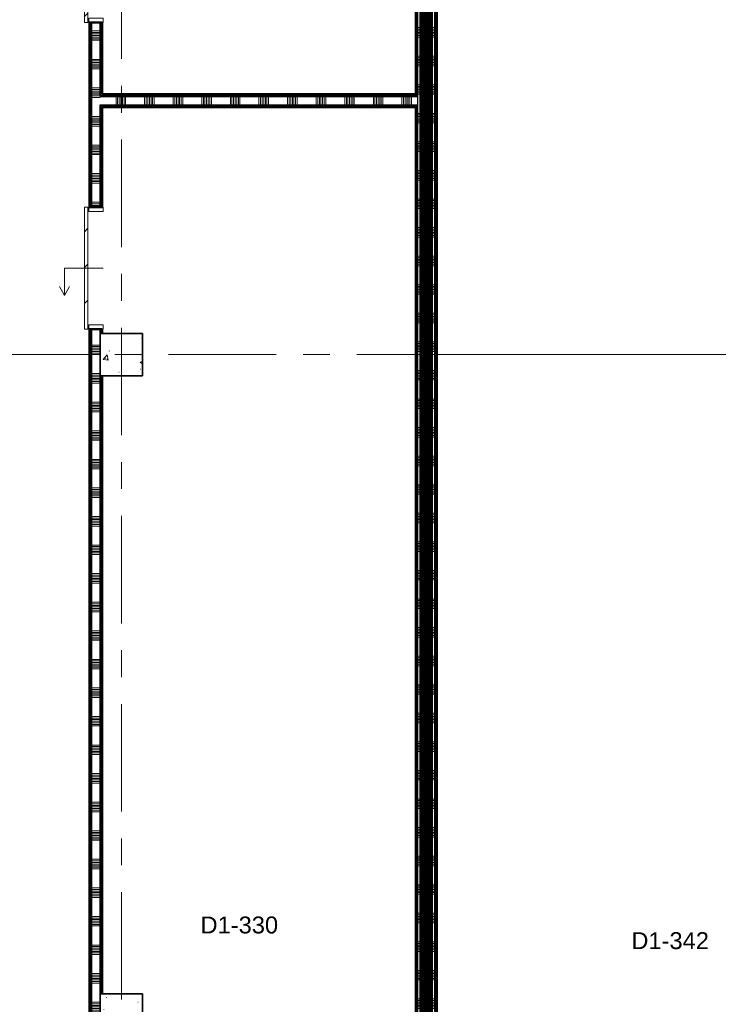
# Model space of a CAD drawing. Extents: x -2538 to 83400, y -8040 to 61900.
# Tile 60 of 105: x 45600 to 53848, y 15725 to 27356. Entities that reach past the tile are written whole.
import ezdxf

# ---------------------------------------------------------------- set-up
doc = ezdxf.new("R2010")
doc.units = 0
doc.header["$LTSCALE"] = 100
doc.linetypes.add('SCHEIDING_BRANDWEREND60', pattern=[3.2, 0.8, -1.6, 0.8])
doc.linetypes.add('stramien', pattern=[22.225, 12.7, -3.175, 3.175, -3.175])
for name, color, linetype, lineweight in [('00---0--FM-RUIMTENR', 7, 'Continuous', 18), ('BA20----_WANDEN', 14, 'Continuous', 50), ('BL$1A---_ALGEMEEN', 7, 'Continuous', 18), ('BL$7A---_STRAMIEN', 7, 'Continuous', 18), ('BL$8F---_HID-WAND', 7, 'Continuous', 18), ('BL20----_WANDEN', 7, 'Continuous', 25), ('BL28----_CONSTRUCTIES', 4, 'Continuous', 18), ('BL30----_KOZIJNEN', 14, 'Continuous', 25), ('BL40----_BRANDWERENDESCHEIDING_60MIN', 84, 'SCHEIDING_BRANDWEREND60', 158)]:
    doc.layers.add(name, color=color, linetype=linetype, lineweight=lineweight)
doc.styles.add('Arial', font='arial.ttf', dxfattribs={"height": 200})
pattern_1 = [(180, (50525, 23975), (6e-13, -500), []), (180, (50525, 24025), (6e-13, -500), []), (180, (50525, 24075), (6e-13, -500), []), (180, (50525, 24125), (6e-13, -500), [])]
pattern_2 = [(180, (46575, 23600), (6e-13, -500), []), (180, (46575, 23650), (6e-13, -500), []), (180, (46575, 23700), (6e-13, -500), []), (180, (46575, 23750), (6e-13, -500), [])]
pattern_3 = [(90, (48625, 26325), (-500, -2e-12), []), (90, (48675, 26325), (-500, -2e-12), []), (90, (48725, 26325), (-500, -2e-12), []), (90, (48775, 26325), (-500, -2e-12), [])]

# ---------------------------------------------------------------- blocks, each defined once
blk = doc.blocks.new('28_CL_beton - kolom - Betonkolom 500x500-V2-1')
at = {"layer": 'BL28----_CONSTRUCTIES'}
h = blk.add_hatch(dxfattribs=at)
h.set_pattern_fill('FP_4', color=256, style=0, pattern_type=2)
h.set_pattern_definition([(50, (-45546.6, -9672.7), (728.7365, -63.756), [76.2, -838.2]), (355, (-45546.6, -9672.7), (-140.972, 764.228), [60.96, -670.56]), (100.451, (-45485.9, -9678), (587.77, 700.467), [64.76, -712.36]), (46.184, (-45546.6, -9469.5), (1084.316, -168.171), [114.3, -1257.3]), (96.636, (-45456.2, -9483.5), (949.61, 989.71), [97.14, -1068.54]), (351.184, (-45546.6, -9469.5), (949.62, 989.7), [91.44, -1005.84]), (21, (-45445, -9520.3), (606.458, -409.0606), [76.2, -838.2]), (326, (-45445, -9520.3), (247.208, 736.753), [60.96, -670.56]), (71.451, (-45394.5, -9554.4), (853.668, 327.685), [64.76, -712.36]), (37.5, (-45546.6, -9672.68), (12.3547, 338.2201), [3.353, -659.079, 3.353, -677.367, -673.1]), (37.5, (-45546.6, -9672.68), (12.3547, 338.2201), [-1343.152, 3.353, -669.747]), (7.5, (-45546.6, -9672.68), (267.279, 400.722), [3.353, -384.759, 3.353, -643.839, -256.54]), (7.5, (-45546.6, -9672.68), (267.279, 400.722), [-1035.304, 3.353, -253.187]), (327.5, (-45773.18, -9672.68), (542.3633, -22.9153), [3.353, -250.647, 3.353, -789.127, -1051.56]), (327.5, (-45773.18, -9672.68), (542.3633, -22.9153), [-1046.48, 3.353, -1048.207]), (317.5, (-45874.78, -9672.7), (592.517, 101.707), [3.353, -326.847, 3.353, -522.935, -746.76]), (317.5, (-45874.78, -9672.7), (592.517, 101.707), [-856.488, 3.353, -743.407])])
h.paths.add_polyline_path([(250, -250), (250, 250), (-250, 250), (-250, -250)], flags=0)
at = {"layer": 'BL28----_CONSTRUCTIES', "lineweight": 35}
for p, q in [((250, 250), (-250, 250)), ((-250, 250), (-250, -250)), ((250, -250), (250, 250)), ((-250, -250), (250, -250))]:
    blk.add_line(p, q, dxfattribs=at)
blk = doc.blocks.new('28_CL_beton - kolom - Betonkolom 500x500-V4-1')
at = {"layer": 'BL28----_CONSTRUCTIES'}
h = blk.add_hatch(dxfattribs=at)
h.set_pattern_fill('FP_6', color=256, style=0, pattern_type=2)
h.set_pattern_definition([(50, (-45546.6, -17472.7), (728.7365, -63.756), [76.2, -838.2]), (355, (-45546.6, -17472.7), (-140.972, 764.228), [60.96, -670.56]), (100.451, (-45485.9, -17478), (587.77, 700.467), [64.76, -712.36]), (46.184, (-45546.6, -17269.5), (1084.316, -168.171), [114.3, -1257.3]), (96.636, (-45456.2, -17283.5), (949.61, 989.71), [97.14, -1068.54]), (351.184, (-45546.6, -17269.5), (949.62, 989.7), [91.44, -1005.84]), (21, (-45445, -17320.3), (606.458, -409.0606), [76.2, -838.2]), (326, (-45445, -17320.3), (247.208, 736.753), [60.96, -670.56]), (71.451, (-45394.5, -17354.4), (853.668, 327.685), [64.76, -712.36]), (37.5, (-45546.6, -17472.68), (12.3547, 338.2201), [3.353, -659.079, 3.353, -677.367, -673.1]), (37.5, (-45546.6, -17472.68), (12.3547, 338.2201), [-1343.152, 3.353, -669.747]), (7.5, (-45546.6, -17472.68), (267.279, 400.722), [3.353, -384.759, 3.353, -643.839, -256.54]), (7.5, (-45546.6, -17472.68), (267.279, 400.722), [-1035.304, 3.353, -253.187]), (327.5, (-45773.18, -17472.68), (542.3633, -22.9153), [3.353, -250.647, 3.353, -1840.687]), (327.5, (-45773.18, -17472.68), (542.3633, -22.9153), [-257.353, -789.127, 3.353, -1048.207]), (317.5, (-45874.78, -17472.7), (592.517, 101.707), [3.353, -326.847, 3.353, -522.935, -746.76]), (317.5, (-45874.78, -17472.7), (592.517, 101.707), [-856.488, 3.353, -743.407])])
h.paths.add_polyline_path([(250, -250), (250, 250), (-250, 250), (-250, -250)], flags=0)
at = {"layer": 'BL28----_CONSTRUCTIES', "lineweight": 35}
for p, q in [((250, 250), (-250, 250)), ((-250, 250), (-250, -250)), ((250, -250), (250, 250)), ((-250, -250), (250, -250))]:
    blk.add_line(p, q, dxfattribs=at)
blk = doc.blocks.new('32_DR_AMC_s_enkele schuifdeur_dt1 - 1440x2160-V274-1')
at = {"layer": 'BL30----_KOZIJNEN', "lineweight": 18}
h = blk.add_hatch(dxfattribs=at)
h.set_pattern_fill('FP_1378', color=256, style=0, pattern_type=2)
h.set_pattern_definition([(315, (-21792.68, 45246.6), (212.132, 212.132), [])])
h.paths.add_polyline_path([(-395, 95), (1045, 95), (1045, 135), (-395, 135)], flags=0)
at = {"layer": 'BL$1A---_ALGEMEEN'}
for p, q in [((325, -85), (325, 371)), ((325, 371), (645, 371)), ((645, 371), (541, 431)), ((645, 371), (541, 311))]:
    blk.add_line(p, q, dxfattribs=at)
at = {"layer": 'BL30----_KOZIJNEN', "lineweight": 18}
for p, q in [((1045, 135), (-395, 135)), ((-395, 135), (-395, 95)), ((1045, 95), (1045, 135)), ((-395, 95), (1045, 95)), ((-345, 85), (-395, 85)), ((-395, 85), (-395, -85)), ((-345, -85), (-345, 85)), ((1045, 85), (995, 85)), ((995, 85), (995, -85)), ((1045, -85), (1045, 85)), ((-395, -85), (-345, -85)), ((995, -85), (1045, -85))]:
    blk.add_line(p, q, dxfattribs=at)
blk = doc.blocks.new('32_DR_AMC_s_enkele schuifdeur_dt1 - 1440x2160-V275-1')
at = {"layer": 'BL$1A---_ALGEMEEN'}
h = blk.add_hatch(dxfattribs=at)
h.set_pattern_fill('FP_1379', color=256, style=0, pattern_type=2)
h.set_pattern_definition([(135, (18817.7, -45246.6), (-500, -500), []), (135, (18817.7, -45076.6), (-500, -500), []), (135, (18817.7, -45066.6), (-500, -500), []), (135, (18817.7, -45056.6), (-500, -500), []), (135, (18817.7, -45046.6), (-500, -500), []), (135, (18817.7, -45036.6), (-500, -500), []), (135, (18817.7, -45026.6), (-500, -500), []), (135, (18817.7, -45016.6), (-500, -500), [])])
h.paths.add_polyline_path([(-345, -85), (-345, 85), (-395, 85), (-395, -85)], flags=0)
at = {"layer": 'BL30----_KOZIJNEN', "lineweight": 18}
h = blk.add_hatch(dxfattribs=at)
h.set_pattern_fill('FP_1380', color=256, style=0, pattern_type=2)
h.set_pattern_definition([(135, (18817.68, -45246.6), (-212.132, -212.132), [])])
h.paths.add_polyline_path([(1045, -95), (-395, -95), (-395, -135), (1045, -135)], flags=0)
at = {"layer": 'BL$1A---_ALGEMEEN'}
for p, q in [((325, 85), (325, -371)), ((645, -371), (541, -311)), ((325, -371), (645, -371)), ((645, -371), (541, -431))]:
    blk.add_line(p, q, dxfattribs=at)
at = {"layer": 'BL30----_KOZIJNEN', "lineweight": 18}
for p, q in [((-395, -85), (-395, 85)), ((-395, 85), (-345, 85)), ((-345, 85), (-345, -85)), ((995, -85), (995, 85)), ((995, 85), (1045, 85)), ((1045, 85), (1045, -85)), ((-345, -85), (-395, -85)), ((-395, -95), (1045, -95)), ((-395, -135), (-395, -95)), ((1045, -85), (995, -85)), ((1045, -95), (1045, -135)), ((1045, -135), (-395, -135))]:
    blk.add_line(p, q, dxfattribs=at)

msp = doc.modelspace()

# ---------------------------------------------------------------- hatches: boundary and pattern name
at = {"layer": 'BA20----_WANDEN', "lineweight": 18}
h = msp.add_hatch(dxfattribs=at)
h.set_pattern_fill('FP_967', color=256, angle=90, style=0, pattern_type=2)
h.set_pattern_definition(pattern_2)
h.paths.add_polyline_path([(46425, 7437.5), (46437.5, 7437.5), (46437.5, 23700), (46425, 23700), (46425, 7575)], flags=0)
h.paths.add_polyline_path([(46425, 25140), (46437.5, 25140), (46437.5, 27325), (46425, 27325), (46425, 26518.5)], flags=0)
h.paths.add_polyline_path([(46437.5, 28765), (46437.5, 32110), (46425, 32110), (46425, 28765)], flags=0)
h.paths.add_polyline_path([(46437.5, 33550), (46437.5, 39362.5), (46425, 39362.5), (46425, 33550)], flags=0)
h = msp.add_hatch(dxfattribs=at)
h.set_pattern_fill('FP_967', color=256, angle=90, style=0, pattern_type=2)
h.set_pattern_definition(pattern_2)
h.paths.add_polyline_path([(46437.5, 7450), (46450, 7450), (46450, 23700), (46437.5, 23700), (46437.5, 7575)], flags=0)
h.paths.add_polyline_path([(46450, 25140), (46450, 27325), (46437.5, 27325), (46437.5, 25140)], flags=0)
h.paths.add_polyline_path([(46450, 28765), (46450, 32110), (46437.5, 32110), (46437.5, 28765)], flags=0)
h.paths.add_polyline_path([(46450, 33550), (46450, 39350), (46437.5, 39350), (46437.5, 33550)], flags=0)
h = msp.add_hatch(dxfattribs=at)
h.set_pattern_fill('FP_968', color=256, angle=90, style=0, pattern_type=2)
h.set_pattern_definition([(180, (46575, 23400), (4e-13, -337.5), []), (180, (46575, 23418.75), (4e-13, -337.5), []), (180, (46575, 23437.5), (4e-13, -337.5), []), (180, (46575, 23456.25), (4e-13, -337.5), []), (180, (46575, 23475), (4e-13, -337.5), []), (180, (46575, 23493.75), (4e-13, -337.5), []), (180, (46575, 23512.5), (4e-13, -337.5), [])])
h.paths.add_polyline_path([(46450, 7550), (46550, 7550), (46550, 23700), (46450, 23700), (46450, 7575)], flags=0)
h.paths.add_polyline_path([(46550, 25140), (46550, 27325), (46450, 27325), (46450, 25140)], flags=0)
h.paths.add_polyline_path([(46550, 28765), (46550, 32110), (46450, 32110), (46450, 28765)], flags=0)
h.paths.add_polyline_path([(46550, 33550), (46550, 39250), (46450, 39250), (46450, 33550)], flags=0)
h = msp.add_hatch(dxfattribs=at)
h.set_pattern_fill('FP_967', color=256, angle=90, style=0, pattern_type=2)
h.set_pattern_definition(pattern_2)
h.paths.add_polyline_path([(46550, 8050), (46562.5, 8050), (46562.5, 15350), (46550, 15350), (46550, 8664.5)], flags=0)
h.paths.add_polyline_path([(46556.1, 15850), (46562.5, 15850), (46562.5, 23150), (46550, 23150), (46550, 15850)], flags=0)
h.paths.add_polyline_path([(46550, 23650), (46562.5, 23650), (46562.5, 23700), (46550, 23700)], flags=0)
h.paths.add_polyline_path([(46550, 25140), (46562.5, 25140), (46562.5, 26350), (46550, 26350)], flags=0)
h.paths.add_polyline_path([(46550, 26450), (46562.5, 26450), (46562.5, 27325), (46550, 27325), (46550, 26518.5)], flags=0)
h.paths.add_polyline_path([(46550, 28765), (46562.5, 28765), (46562.5, 30850), (46550, 30850)], flags=0)
h.paths.add_polyline_path([(46550, 31450), (46562.5, 31450), (46562.5, 32110), (46550, 32110)], flags=0)
h.paths.add_polyline_path([(46550, 33550), (46562.5, 33550), (46562.5, 34450), (46550, 34450)], flags=0)
h.paths.add_polyline_path([(46562.5, 34550), (46562.5, 38750), (46550, 38750), (46550, 34550)], flags=0)
h = msp.add_hatch(dxfattribs=at)
h.set_pattern_fill('FP_967', color=256, angle=90, style=0, pattern_type=2)
h.set_pattern_definition(pattern_2)
h.paths.add_polyline_path([(46575, 8050), (46575, 15350), (46562.5, 15350), (46562.9, 8050)], flags=0)
h.paths.add_polyline_path([(46575, 15850), (46574.6, 23150), (46562.5, 23150), (46562.5, 15850), (46568.9, 15850)], flags=0)
h.paths.add_polyline_path([(46575, 23650), (46575, 23650), (46575, 23700), (46562.5, 23700), (46562.5, 23650)], flags=0)
h.paths.add_polyline_path([(46575, 25140), (46575, 26337.5), (46562.5, 26337.5), (46562.5, 25140)], flags=0)
h.paths.add_polyline_path([(46562.5, 26462.5), (46575, 26462.5), (46575, 27325), (46562.5, 27325), (46562.5, 26518.5)], flags=0)
h.paths.add_polyline_path([(46575, 28765), (46575, 30837.5), (46562.5, 30837.5), (46562.5, 28765)], flags=0)
h.paths.add_polyline_path([(46562.5, 31450), (46575, 31450), (46575, 32110), (46562.5, 32110)], flags=0)
h.paths.add_polyline_path([(46562.5, 33550), (46575, 33550), (46575, 34437.5), (46562.5, 34437.5)], flags=0)
h.paths.add_polyline_path([(46575, 34562.5), (46575, 38750), (46562.5, 38750), (46562.5, 34562.5)], flags=0)
h = msp.add_hatch(dxfattribs=at)
h.set_pattern_fill('FP_694', color=256, angle=90, style=0, pattern_type=2)
h.set_pattern_definition(pattern_1)
h.paths.add_polyline_path([(50287.5, 10412.5), (50287.5, 26337.5), (50275, 26337.5), (50275, 10412.5)], flags=0)
h.paths.add_polyline_path([(50287.5, 26462.5), (50287.5, 30837.5), (50275, 30837.5), (50275, 26462.5)], flags=0)
h.paths.add_polyline_path([(50287.5, 30962.5), (50287.5, 34437.5), (50275, 34437.5), (50275, 30962.5)], flags=0)
h.paths.add_polyline_path([(50275, 34562.5), (50287.5, 34562.5), (50287.5, 37125), (50275, 37125), (50275, 34575)], flags=0)
h = msp.add_hatch(dxfattribs=at)
h.set_pattern_fill('FP_694', color=256, angle=90, style=0, pattern_type=2)
h.set_pattern_definition(pattern_1)
h.paths.add_polyline_path([(50300, 10400), (50300, 26350), (50287.5, 26350), (50287.5, 10400)], flags=0)
h.paths.add_polyline_path([(50300, 26450), (50300, 30850), (50287.5, 30850), (50287.5, 26450)], flags=0)
h.paths.add_polyline_path([(50300, 30950), (50300, 34450), (50287.5, 34450), (50287.5, 30950)], flags=0)
h.paths.add_polyline_path([(50300, 34550), (50300, 37112.5), (50287.5, 37112.5), (50287.5, 34550)], flags=0)
h = msp.add_hatch(dxfattribs=at)
h.set_pattern_fill('FP_695', color=256, angle=90, style=0, pattern_type=2)
h.set_pattern_definition([(180, (50525, 23775), (4e-13, -337.5), []), (180, (50525, 23793.75), (4e-13, -337.5), []), (180, (50525, 23812.5), (4e-13, -337.5), []), (180, (50525, 23831.25), (4e-13, -337.5), []), (180, (50525, 23850), (4e-13, -337.5), []), (180, (50525, 23868.75), (4e-13, -337.5), []), (180, (50525, 23887.5), (4e-13, -337.5), [])])
h.paths.add_polyline_path([(50300, 10400), (50500, 10400), (50500, 37100), (50300, 37100), (50300, 10425)], flags=0)
h = msp.add_hatch(dxfattribs=at)
h.set_pattern_fill('FP_694', color=256, angle=90, style=0, pattern_type=2)
h.set_pattern_definition(pattern_1)
h.paths.add_polyline_path([(50512.5, 10412.5), (50512.5, 37000), (50500, 37000), (50500, 10412.5)], flags=0)
h = msp.add_hatch(dxfattribs=at)
h.set_pattern_fill('FP_694', color=256, angle=90, style=0, pattern_type=2)
h.set_pattern_definition(pattern_1)
h.paths.add_polyline_path([(50512.5, 10425), (50525, 10425), (50525, 36987.5), (50512.5, 36987.5), (50512.5, 10896.3)], flags=0)
h = msp.add_hatch(dxfattribs=at)
h.set_pattern_fill('FP_970', color=256, angle=90, style=0, pattern_type=2)
h.set_pattern_definition([(90, (48425, 26325), (-337.5, -1e-12), []), (90, (48443.75, 26325), (-337.5, -1e-12), []), (90, (48462.5, 26325), (-337.5, -1e-12), []), (90, (48481.25, 26325), (-337.5, -1e-12), []), (90, (48500, 26325), (-337.5, -1e-12), []), (90, (48518.75, 26325), (-337.5, -1e-12), []), (90, (48537.5, 26325), (-337.5, -1e-12), [])])
h.paths.add_polyline_path([(50275, 26350), (50300, 26350), (50300, 26450), (46550, 26450), (46550, 26350), (48835.3, 26350)], flags=0)
h = msp.add_hatch(dxfattribs=at)
h.set_pattern_fill('FP_969', color=256, angle=90, style=0, pattern_type=2)
h.set_pattern_definition(pattern_3)
h.paths.add_polyline_path([(50275, 26450), (50287.5, 26450), (50287.5, 26462.5), (46562.5, 26462.5), (46562.5, 26450), (48835.3, 26450)], flags=0)
h = msp.add_hatch(dxfattribs=at)
h.set_pattern_fill('FP_969', color=256, angle=90, style=0, pattern_type=2)
h.set_pattern_definition(pattern_3)
h.paths.add_polyline_path([(50275, 26462.5), (50275, 26475), (46575, 26475), (46575, 26462.5), (48835.3, 26462.5)], flags=0)
h = msp.add_hatch(dxfattribs=at)
h.set_pattern_fill('FP_969', color=256, angle=90, style=0, pattern_type=2)
h.set_pattern_definition(pattern_3)
h.paths.add_polyline_path([(50275, 26337.5), (50287.5, 26337.5), (50287.5, 26350), (46562.5, 26350), (46562.5, 26337.5), (48835.3, 26337.5)], flags=0)
h = msp.add_hatch(dxfattribs=at)
h.set_pattern_fill('FP_969', color=256, angle=90, style=0, pattern_type=2)
h.set_pattern_definition(pattern_3)
h.paths.add_polyline_path([(50275, 26325), (50275, 26337.5), (46575, 26337.5), (46575, 26325), (48835.3, 26325)], flags=0)

# ---------------------------------------------------------------- linework, layer by layer
at = {"layer": 'BL$7A---_STRAMIEN', "linetype": 'stramien'}
for p, q in [((46800, -2000), (46800, 60900)), ((-1537.7, 23400), (83400, 23400)), ((-1537.7, 23400), (83400, 23400))]:
    msp.add_line(p, q, dxfattribs=at)
at = {"layer": 'BL$8F---_HID-WAND'}
for p, q in [((43875, 23400), (46425, 23400)), ((50525, 23400), (54350, 23400))]:
    msp.add_line(p, q, dxfattribs=at)
at = {"layer": 'BL20----_WANDEN'}
for p, q in [((50300, 10300), (50300, 37100)), ((50500, 10400), (50500, 37000)), ((50512.5, 10412.5), (50512.5, 36987.5)), ((50287.5, 26462.5), (50287.5, 30837.5)), ((46437.5, 25140), (46437.5, 27325)), ((46450, 25140), (46450, 27325)), ((46550, 26450), (46550, 27325)), ((46562.5, 26462.5), (46562.5, 27325)), ((46550, 26450), (50300, 26450)), ((46562.5, 26462.5), (50287.5, 26462.5)), ((46550, 25140), (46550, 26350)), ((46550, 26350), (50300, 26350)), ((46562.5, 25140), (46562.5, 26337.5)), ((46562.5, 26337.5), (50287.5, 26337.5)), ((50287.5, 10412.5), (50287.5, 26337.5)), ((46437.5, 7437.5), (46437.5, 23700)), ((46450, 7450), (46450, 23700)), ((46550, 23650), (46550, 23700)), ((46562.5, 23650), (46562.5, 23700)), ((46550, 15850), (46550, 23150)), ((46562.5, 15850), (46562.5, 23150))]:
    msp.add_line(p, q, dxfattribs=at)
at = {"layer": 'BL20----_WANDEN', "lineweight": 50}
for p, q in [((50525, 10425), (50525, 36975)), ((50275, 30825), (50275, 26475)), ((46425, 27325), (46425, 25140)), ((46575, 27325), (46425, 27325)), ((46575, 26475), (46575, 27325)), ((50275, 26475), (46575, 26475)), ((46575, 25140), (46575, 26325)), ((46575, 26325), (50275, 26325)), ((50275, 26325), (50275, 10425)), ((46425, 25140), (46575, 25140)), ((46425, 23700), (46425, 7425)), ((46575, 23700), (46425, 23700)), ((46575, 23650), (46575, 23700)), ((46575, 15850), (46575, 23150))]:
    msp.add_line(p, q, dxfattribs=at)
at = {"layer": 'BL40----_BRANDWERENDESCHEIDING_60MIN', "const_width": 160, "flags": 128}
msp.add_lwpolyline([(50400, 10350), (50400, 37050)], dxfattribs=at)

# ---------------------------------------------------------------- block references
at = {"layer": 'BL28----_CONSTRUCTIES'}
for name, p in [('28_CL_beton - kolom - Betonkolom 500x500-V4-1', (46800, 23400)), ('28_CL_beton - kolom - Betonkolom 500x500-V2-1', (46800, 15600))]:
    msp.add_blockref(name, p, dxfattribs=at)
at = {"layer": 'BL30----_KOZIJNEN'}
for name, p, rotation in [('32_DR_AMC_s_enkele schuifdeur_dt1 - 1440x2160-V274-1', (46500, 27720), 89.99999999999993), ('32_DR_AMC_s_enkele schuifdeur_dt1 - 1440x2160-V275-1', (46500, 24745), 269.9999999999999)]:
    msp.add_blockref(name, p, dxfattribs=dict(at, rotation=rotation))

# ---------------------------------------------------------------- texts
at = {"layer": '00---0--FM-RUIMTENR', "char_height": 200, "width": 1130.379, "attachment_point": 1, "style": 'Arial'}
for s, insert in [('D1-330', (47734.6, 16762.2)), ('D1-342', (52821.5, 16577.1))]:
    msp.add_mtext(s, dxfattribs=dict(at, insert=insert))

doc.saveas('drawing.dxf')
